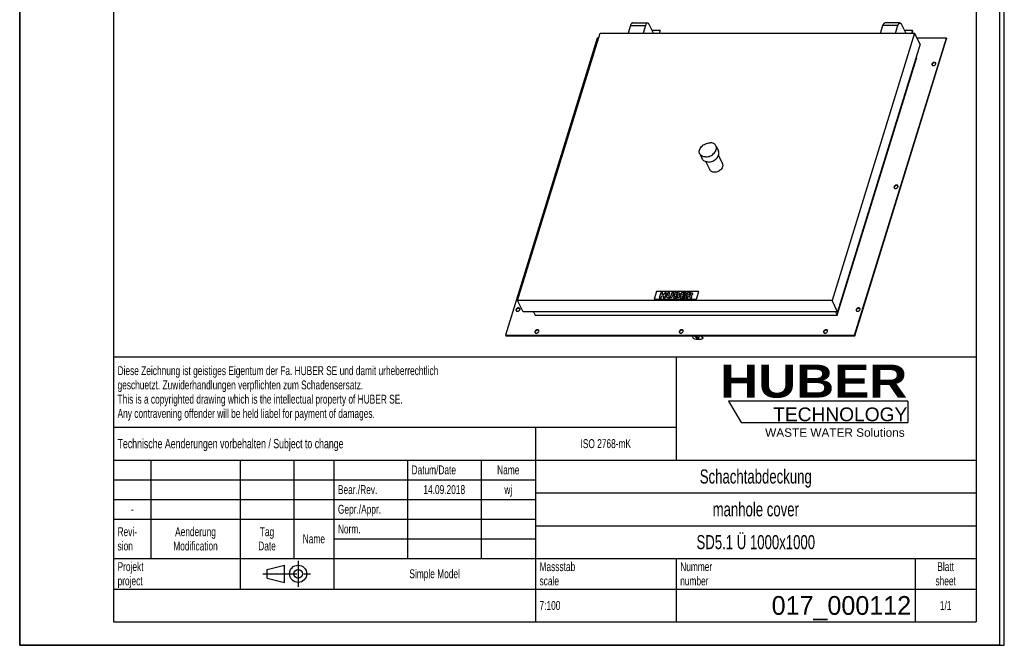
# Model space of a CAD drawing. Header units: millimetres. Extents: x 0 to 3000, y 0 to 4243.
# Tile 1 of 2: x 0 to 3000, y 0 to 1906. Entities that reach past the tile are written whole.
import ezdxf

# ---------------------------------------------------------------- set-up
doc = ezdxf.new("R2010")
doc.units = ezdxf.units.MM
doc.header["$LTSCALE"] = 276.571429
doc.linetypes.add('CENTER', pattern=[0.6, 0.375, -0.075, 0.075, -0.075])
doc.layers.get('0').update_dxf_attribs({"linetype": 'CONTINUOUS'})
for name, color, linetype in [('_ACHSEN', 7, 'CONTINUOUS'), ('_KURVEN', 7, 'CONTINUOUS'), ('_ZEICHNUNGSELEM', 7, 'CONTINUOUS'), ('HUBER_Logo_BL0', 7, 'CONTINUOUS')]:
    doc.layers.add(name, color=color, linetype=linetype)
doc.styles.get("Standard").update_dxf_attribs({"font": 'txt', "width": 0.7})
doc.styles.add('TEXTSTYLE_2', font='ariblk.ttf')
doc.styles.add('TEXTSTYLE_3', font='arial.ttf')
doc.styles.add('TEXTSTYLE_4', font='txt')

# ---------------------------------------------------------------- blocks, each defined once
blk = doc.blocks.new('HUBER_LOGO_BL0', base_point=(2436.9, 721.1))
at = {"layer": 'HUBER_Logo_BL0', "color": 5, "linetype": 'Continuous'}
for p, q in [((2706, 743.2), (2159.6, 743.2)), ((2159.6, 743.2), (2198.2, 678.9)), ((2706, 743.2), (2706, 678.9)), ((2198.2, 678.9), (2706, 678.9))]:
    blk.add_line(p, q, dxfattribs=at)
at = {"layer": 'HUBER_Logo_BL0', "color": 2, "linetype": 'Continuous', "attachment_point": 3, "line_spacing_factor": 0.78}
for s, insert, char_height, width, style in [('HUBER\\P\\Farial.ttf;\\H41.7857142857;TECHNOLOGY ', (2704.5, 854.8), 100.286, 553.817, 'TEXTSTYLE_2'), ('WASTE WATER Solutions', (2696.5, 660.9), 25.714, 424.334, 'TEXTSTYLE_3')]:
    blk.add_mtext(s, dxfattribs=dict(at, insert=insert, char_height=char_height, width=width, style=style))
blk = doc.blocks.new('PROJEKTIONSMETHODE_1_BL1', base_point=(814.3, 217.9))
at = {"color": 2, "linetype": 'Continuous'}
for p, q in [((754, 231), (806.4, 244)), ((806.4, 191.7), (806.4, 244)), ((754, 204.8), (754, 231)), ((754, 204.8), (806.4, 191.7))]:
    blk.add_line(p, q, dxfattribs=at)
at = {"color": 2, "linetype": 'CENTER'}
for p, q in [((848.3, 257.1), (848.3, 178.6)), ((741, 217.9), (887.6, 217.9))]:
    blk.add_line(p, q, dxfattribs=at)
at = {"color": 2, "linetype": 'Continuous'}
for radius in [26.2, 13.1]:
    blk.add_circle((848.3, 217.9), radius, dxfattribs=at)
blk = doc.blocks.new('*T7')
at = {"color": 3, "linetype": 'Continuous'}
for p, q in [((0, 0), (2628.6, 0)), ((0, 0), (0, -807.1)), ((1714.3, 0), (1714.3, -314.3)), ((2628.6, 0), (2628.6, -807.1)), ((0, -214.3), (1714.3, -214.3)), ((1285.7, -214.3), (1285.7, -807.1)), ((0, -314.3), (2628.6, -314.3)), ((114.3, -314.3), (114.3, -614.3)), ((385.7, -314.3), (385.7, -707.1)), ((550, -314.3), (550, -614.3)), ((671.4, -314.3), (671.4, -707.1)), ((895.7, -314.3), (895.7, -614.3)), ((1120, -314.3), (1120, -614.3)), ((0, -374.3), (1285.7, -374.3)), ((1285.7, -414.3), (2628.6, -414.3)), ((0, -434.3), (1285.7, -434.3)), ((0, -494.3), (1285.7, -494.3)), ((1285.7, -514.3), (2628.6, -514.3)), ((671.4, -554.3), (1285.7, -554.3)), ((0, -614.3), (2628.6, -614.3)), ((1714.3, -614.3), (1714.3, -807.1)), ((2442.9, -614.3), (2442.9, -807.1)), ((0, -707.1), (2628.6, -707.1)), ((0, -807.1), (2628.6, -807.1))]:
    blk.add_line(p, q, dxfattribs=at)
at = {"layer": '_ZEICHNUNGSELEM', "color": 2, "linetype": 'Continuous', "line_spacing_factor": 0.96}
for s, insert, char_height, width, attachment_point in [('Diese Zeichnung ist geistiges Eigentum der Fa. HUBER SE und damit urheberrechtlich \\Pgeschuetzt. Zuwiderhandlungen verpflichten zum Schadensersatz.\\PThis is a copyrighted drawing which is the intellectual property of HUBER SE.\\PAny contravening offender will be held liabel for payment of damages.', (12.5, -28.4), 27.143, 3164.082, 1), ('Technische Aenderungen vorbehalten / Subject to change', (12.5, -250), 28.571, 2178.231, 1), ('ISO 2768-mK', (1500, -250.7), 27.143, 475.646, 2), ('Datum/Date', (908.2, -330.7), 27.14, 417.483, 1), ('Name', (1202.9, -330.7), 27.14, 180.952, 2), ('Schachtabdeckung', (1957.1, -342.9), 42.857, 971.429, 2), ('Bear./Rev.', (683.9, -390.7), 27.14, 389.048, 1), ('wj', (1202.9, -390.7), 27.14, 91.769, 2), ('14.09.2018', (1007.9, -390.7), 27.14, 390.34, 2), ('Gepr./Appr.', (683.9, -450.7), 27.143, 427.823, 1), ('manhole cover', (1957.1, -442.9), 42.857, 806.122, 2), ('-', (57.1, -450.7), 27.1, 49.116, 2), ('Revi-\\Psion', (12.5, -519), 27.14, 197.755, 1), ('Aenderung\\PModification', (250, -519), 27.143, 422.653, 2), ('Tag\\PDate', (467.9, -519), 27.14, 157.687, 2), ('Norm. ', (683.9, -510.7), 27.14, 250.748, 1), ('SD5.1 Ü 1000x1000', (1957.1, -542.9), 42.857, 1078.367, 2), ('Name', (610.7, -540.7), 27.14, 180.952, 2), ('Projekt\\Pproject', (12.5, -625.4), 27.14, 262.381, 1), ('Massstab\\Pscale', (1298.2, -625.4), 27.14, 320.544, 1), ('Nummer\\Pnumber', (1726.8, -625.4), 27.14, 266.259, 1), ('Blatt\\Psheet', (2535.7, -625.4), 27.14, 186.122, 2), ('Simple Model', (978.6, -647.1), 27.143, 469.184, 2), ('7:100', (1298.2, -743.6), 27.14, 188.707, 1), ('1/1', (2535.7, -743.6), 27.14, 113.741, 2)]:
    blk.add_mtext(s, dxfattribs=dict(at, insert=insert, char_height=char_height, width=width, attachment_point=attachment_point))
at = {"layer": '_ZEICHNUNGSELEM', "color": 2, "linetype": 'Continuous', "insert": (2430.4, -728.6), "char_height": 57.14, "width": 847.619, "attachment_point": 3, "line_spacing_factor": 0.96, "style": 'TEXTSTYLE_4'}
blk.add_mtext('017_000112', dxfattribs=at)

msp = doc.modelspace()

# ---------------------------------------------------------------- linework, layer by layer
at = {"color": 7, "linetype": 'Continuous'}
for p, q in [((0, 0), (0, 4242.86)), ((0, 0), (0, 4242.86)), ((3000, 0), (3000, 4242.86)), ((3000, 0), (3000, 4242.86)), ((1867.01, 1895.64), (1913.06, 1895.64)), ((1930.86, 1864.91), (1917.91, 1891.31)), ((2682.15, 1895.64), (2636.1, 1895.64)), ((2686.99, 1891.31), (2699.95, 1864.91)), ((1517.2, 1050.25), (1768.95, 1864.91)), ((1768.95, 1864.91), (2726.85, 1864.91)), ((1860.91, 1888.07), (1853.75, 1864.91)), ((1906.96, 1888.07), (1899.81, 1864.91)), ((1951.27, 1872.53), (1927.12, 1872.53)), ((1948.92, 1864.91), (1951.27, 1872.53)), ((1949.91, 1864.91), (1951.88, 1871.29)), ((1951.27, 1872.53), (1951.88, 1871.29)), ((2726.85, 1864.91), (2475.1, 1050.25)), ((2622.84, 1864.91), (2630, 1888.07)), ((2668.89, 1864.91), (2676.05, 1888.07)), ((2720.36, 1872.53), (2696.21, 1872.53)), ((2718, 1864.91), (2720.36, 1872.53)), ((2719, 1864.91), (2720.97, 1871.29)), ((2720.36, 1872.53), (2720.97, 1871.29)), ((2743.63, 1830.72), (2726.85, 1864.91)), ((1759.8, 1849.03), (1480.21, 944.29)), ((1764.04, 1849.03), (1759.8, 1849.03)), ((2743.63, 1830.72), (2491.88, 1016.06)), ((2544.04, 944.29), (2823.62, 1849.03)), ((2544.65, 943.04), (2824.23, 1847.79)), ((2823.62, 1849.03), (2734.64, 1849.03)), ((2823.62, 1849.03), (2824.23, 1847.79)), ((2491.08, 1005.39), (2732.9, 1787.93)), ((2731.37, 1791.05), (2732.9, 1787.93)), ((1533.98, 1016.06), (1517.2, 1050.25)), ((2475.1, 1050.25), (1517.2, 1050.25)), ((2491.88, 1016.06), (2475.1, 1050.25)), ((2491.88, 1016.06), (1533.98, 1016.06)), ((1565.7, 1016.06), (1570.94, 1005.39)), ((1570.94, 1005.39), (2491.08, 1005.39)), ((2485.84, 1016.06), (2491.08, 1005.39)), ((1480.21, 944.29), (1480.82, 943.04)), ((1480.21, 944.29), (2544.04, 944.29)), ((1480.82, 943.04), (2544.65, 943.04)), ((2544.04, 944.29), (2544.65, 943.04)), ((0, 0), (3000, 0)), ((0, 0), (3000, 0))]:
    msp.add_line(p, q, dxfattribs=at)
at = {"color": 3, "linetype": 'Continuous'}
for p, q in [((2985.71, 4214.29), (2985.71, 0)), ((0, 2121.43), (0, 0)), ((2985.71, 0), (0, 0))]:
    msp.add_line(p, q, dxfattribs=at)
at = {"color": 5, "linetype": 'Continuous'}
for p, q in [((285.71, 4142.86), (285.71, 71.43)), ((2914.29, 4142.86), (2914.29, 71.43)), ((285.71, 71.43), (2914.29, 71.43))]:
    msp.add_line(p, q, dxfattribs=at)
at = {"color": 9, "linetype": 'Continuous'}
for p, q in [((1860.91, 1888.07), (1906.96, 1888.07)), ((2676.05, 1888.07), (2630, 1888.07))]:
    msp.add_line(p, q, dxfattribs=at)
at = {"color": 7, "linetype": 'Continuous'}
for points, knots in [([(1867.01, 1895.64), (1866.72, 1895.64), (1866.11, 1895.55), (1865.22, 1895.15), (1864.38, 1894.51), (1863.23, 1893.26), (1861.98, 1891.11), (1861.25, 1889.16), (1860.91, 1888.07)], [0, 0, 0, 0, 0.0859084, 0.1775402, 0.2794099, 0.3944034, 0.6681271, 1, 1, 1, 1]), ([(1913.06, 1895.64), (1912.77, 1895.64), (1912.16, 1895.55), (1911.28, 1895.15), (1910.43, 1894.51), (1909.29, 1893.26), (1908.03, 1891.11), (1907.3, 1889.16), (1906.96, 1888.07)], [0, 0, 0, 0, 0.0859084, 0.1775402, 0.2794099, 0.3944034, 0.6681271, 1, 1, 1, 1]), ([(1917.91, 1891.31), (1917.59, 1891.95), (1916.93, 1893.1), (1915.75, 1894.51), (1914.46, 1895.42), (1913.51, 1895.64), (1913.06, 1895.64)], [0, 0, 0, 0, 0.3159478, 0.5820842, 0.8045575, 1, 1, 1, 1]), ([(2630, 1888.07), (2630.33, 1889.16), (2631.06, 1891.11), (2632.32, 1893.26), (2633.46, 1894.51), (2634.31, 1895.15), (2635.19, 1895.55), (2635.8, 1895.64), (2636.1, 1895.64)], [0, 0, 0, 0, 0.3318729, 0.6055966, 0.7205901, 0.8224598, 0.9140916, 1, 1, 1, 1]), ([(2676.05, 1888.07), (2676.39, 1889.16), (2677.12, 1891.11), (2678.37, 1893.26), (2679.52, 1894.51), (2680.36, 1895.15), (2681.24, 1895.55), (2681.86, 1895.64), (2682.15, 1895.64)], [0, 0, 0, 0, 0.3318729, 0.6055966, 0.7205901, 0.8224598, 0.9140916, 1, 1, 1, 1]), ([(2682.15, 1895.64), (2682.59, 1895.64), (2683.55, 1895.42), (2684.84, 1894.51), (2686.02, 1893.1), (2686.68, 1891.95), (2686.99, 1891.31)], [0, 0, 0, 0, 0.1954425, 0.4179158, 0.6840522, 1, 1, 1, 1])]:
    msp.add_open_spline(points, degree=3, knots=knots, dxfattribs=at)
at = {"layer": '_ACHSEN', "color": 7, "linetype": 'Continuous'}
for p, q in [((2121.39, 1521.28), (2129.02, 1505.74)), ((2072.02, 1497.05), (2079.64, 1481.51)), ((2090.86, 1472.95), (2102.99, 1448.24)), ((2128.93, 1491.63), (2141.06, 1466.92)), ((2053.36, 934.22), (2049.04, 943.04)), ((2076.67, 943.04), (2081, 934.22)), ((2077.92, 943.04), (2081.48, 935.79)), ((2081, 934.22), (2081.48, 935.79))]:
    msp.add_line(p, q, dxfattribs=at)
for points, knots in [([(2779.62, 1770.7), (2779.47, 1770.22), (2779.32, 1769.23), (2779.56, 1768.25), (2779.77, 1767.83)], [0, 0, 0, 0, 0.5173938, 1, 1, 1, 1]), ([(2791.44, 1773.56), (2791.22, 1774.01), (2790.53, 1774.85), (2789.04, 1775.61), (2787.24, 1775.87), (2785.3, 1775.63), (2783.39, 1774.92), (2781.22, 1773.49), (2779.98, 1771.87), (2779.62, 1770.7)], [0, 0, 0, 0, 0.102455, 0.2131457, 0.3359329, 0.4695932, 0.6093322, 0.7486606, 1, 1, 1, 1]), ([(2779.77, 1767.83), (2779.99, 1767.38), (2780.67, 1766.55), (2782.16, 1765.78), (2783.97, 1765.52), (2785.91, 1765.76), (2787.82, 1766.48), (2789.99, 1767.9), (2791.23, 1769.52), (2791.59, 1770.7)], [0, 0, 0, 0, 0.102455, 0.2131457, 0.3359329, 0.4695932, 0.6093322, 0.7486606, 1, 1, 1, 1]), ([(2791.68, 1772.91), (2791.38, 1773.29), (2790.58, 1773.96), (2789.05, 1774.5), (2787.3, 1774.6), (2785.46, 1774.26), (2783.69, 1773.5), (2781.69, 1772.09), (2780.57, 1770.56), (2780.23, 1769.45)], [0, 0, 0, 0, 0.1039757, 0.2177079, 0.3428062, 0.4770044, 0.6155392, 0.7526005, 1, 1, 1, 1]), ([(2791.59, 1770.7), (2791.74, 1771.18), (2791.89, 1772.16), (2791.64, 1773.14), (2791.44, 1773.56)], [0, 0, 0, 0, 0.5173938, 1, 1, 1, 1]), ([(2780.23, 1769.45), (2780.11, 1769.09), (2779.97, 1768.35), (2780.05, 1767.59), (2780.14, 1767.24)], [0, 0, 0, 0, 0.5153863, 1, 1, 1, 1]), ([(2072.02, 1497.05), (2071.62, 1497.86), (2070.98, 1499.56), (2070.32, 1503.25), (2070.79, 1508.23), (2073.24, 1514.08), (2077.34, 1519.52), (2082.8, 1524.21), (2091.25, 1528.98), (2098.58, 1530.71), (2103.36, 1530.71)], [0, 0, 0, 0, 0.0505975, 0.1020274, 0.2097883, 0.3273661, 0.4551297, 0.5907507, 0.7301773, 1, 1, 1, 1]), ([(2121.39, 1521.28), (2120.68, 1522.74), (2118.69, 1525.48), (2114.43, 1528.49), (2109.17, 1530.33), (2105.34, 1530.71), (2103.36, 1530.71)], [0, 0, 0, 0, 0.2268552, 0.4650458, 0.7220539, 1, 1, 1, 1]), ([(2090.05, 1487.63), (2094.83, 1487.63), (2102.16, 1489.36), (2110.61, 1494.13), (2116.07, 1498.82), (2120.17, 1504.26), (2122.62, 1510.11), (2123.09, 1515.09), (2122.43, 1518.77), (2121.79, 1520.48), (2121.39, 1521.28)], [0, 0, 0, 0, 0.2698227, 0.4092493, 0.5448703, 0.6726339, 0.7902117, 0.8979726, 0.9494025, 1, 1, 1, 1]), ([(2097.68, 1472.09), (2102.46, 1472.09), (2109.79, 1473.82), (2118.23, 1478.59), (2123.69, 1483.28), (2127.79, 1488.72), (2130.24, 1494.57), (2130.71, 1499.55), (2130.06, 1503.23), (2129.41, 1504.94), (2129.02, 1505.74)], [0, 0, 0, 0, 0.2698227, 0.4092493, 0.5448703, 0.6726339, 0.7902117, 0.8979726, 0.9494025, 1, 1, 1, 1]), ([(2090.05, 1487.63), (2088.07, 1487.63), (2084.24, 1488.01), (2078.98, 1489.84), (2074.72, 1492.86), (2072.73, 1495.6), (2072.02, 1497.05)], [0, 0, 0, 0, 0.2779461, 0.5349542, 0.7731448, 1, 1, 1, 1]), ([(2097.68, 1472.09), (2095.69, 1472.09), (2091.87, 1472.47), (2086.61, 1474.3), (2082.35, 1477.32), (2080.36, 1480.06), (2079.64, 1481.51)], [0, 0, 0, 0, 0.2779461, 0.5349542, 0.7731448, 1, 1, 1, 1]), ([(2116.89, 1440.97), (2115.37, 1440.97), (2112.41, 1441.26), (2108.36, 1442.68), (2105.08, 1445), (2103.54, 1447.12), (2102.99, 1448.24)], [0, 0, 0, 0, 0.277946, 0.5349542, 0.7731448, 1, 1, 1, 1]), ([(2141.06, 1466.92), (2141.67, 1465.67), (2142.43, 1462.83), (2142, 1458.3), (2140.11, 1453.79), (2136.95, 1449.6), (2132.74, 1445.98), (2126.23, 1442.31), (2120.58, 1440.97), (2116.89, 1440.97)], [0, 0, 0, 0, 0.1016378, 0.2094454, 0.3270742, 0.4548933, 0.5905731, 0.7300602, 1, 1, 1, 1]), ([(2664.03, 1396.66), (2663.88, 1396.18), (2663.73, 1395.19), (2663.97, 1394.22), (2664.18, 1393.79)], [0, 0, 0, 0, 0.5173938, 1, 1, 1, 1]), ([(2675.85, 1399.52), (2675.63, 1399.97), (2674.95, 1400.81), (2673.45, 1401.57), (2671.65, 1401.83), (2669.71, 1401.59), (2667.8, 1400.88), (2665.63, 1399.45), (2664.39, 1397.83), (2664.03, 1396.66)], [0, 0, 0, 0, 0.102455, 0.2131457, 0.3359329, 0.4695932, 0.6093322, 0.7486606, 1, 1, 1, 1]), ([(2664.18, 1393.79), (2664.4, 1393.34), (2665.08, 1392.51), (2666.58, 1391.74), (2668.38, 1391.48), (2670.32, 1391.72), (2672.23, 1392.44), (2674.4, 1393.86), (2675.64, 1395.48), (2676, 1396.66)], [0, 0, 0, 0, 0.102455, 0.2131457, 0.3359329, 0.4695932, 0.6093322, 0.7486606, 1, 1, 1, 1]), ([(2664.64, 1395.41), (2664.53, 1395.05), (2664.39, 1394.31), (2664.46, 1393.56), (2664.55, 1393.21)], [0, 0, 0, 0, 0.5153863, 1, 1, 1, 1]), ([(2676.09, 1398.87), (2675.8, 1399.25), (2675, 1399.92), (2673.47, 1400.47), (2671.71, 1400.56), (2669.87, 1400.22), (2668.1, 1399.46), (2666.1, 1398.05), (2664.98, 1396.52), (2664.64, 1395.41)], [0, 0, 0, 0, 0.1039757, 0.2177079, 0.3428062, 0.4770044, 0.6155392, 0.7526005, 1, 1, 1, 1]), ([(2676, 1396.66), (2676.15, 1397.14), (2676.3, 1398.12), (2676.06, 1399.1), (2675.85, 1399.52)], [0, 0, 0, 0, 0.5173938, 1, 1, 1, 1]), ([(1512.25, 1022.62), (1512.1, 1022.14), (1511.95, 1021.15), (1512.19, 1020.18), (1512.4, 1019.76)], [0, 0, 0, 0, 0.5173938, 1, 1, 1, 1]), ([(1524.07, 1025.48), (1523.85, 1025.93), (1523.17, 1026.77), (1521.67, 1027.53), (1519.87, 1027.8), (1517.93, 1027.56), (1516.02, 1026.84), (1513.85, 1025.42), (1512.61, 1023.79), (1512.25, 1022.62)], [0, 0, 0, 0, 0.102455, 0.2131457, 0.3359329, 0.4695932, 0.6093322, 0.7486606, 1, 1, 1, 1]), ([(1512.4, 1019.76), (1512.62, 1019.31), (1513.3, 1018.47), (1514.8, 1017.71), (1516.6, 1017.44), (1518.54, 1017.68), (1520.45, 1018.4), (1522.62, 1019.82), (1523.86, 1021.45), (1524.22, 1022.62)], [0, 0, 0, 0, 0.102455, 0.2131457, 0.3359329, 0.4695932, 0.6093322, 0.7486606, 1, 1, 1, 1]), ([(1512.86, 1021.38), (1512.75, 1021.01), (1512.61, 1020.27), (1512.68, 1019.52), (1512.77, 1019.17)], [0, 0, 0, 0, 0.5153863, 1, 1, 1, 1]), ([(1524.31, 1024.83), (1524.02, 1025.21), (1523.22, 1025.88), (1521.69, 1026.43), (1519.93, 1026.52), (1518.09, 1026.18), (1516.32, 1025.42), (1514.32, 1024.01), (1513.2, 1022.48), (1512.86, 1021.38)], [0, 0, 0, 0, 0.1039757, 0.2177079, 0.3428062, 0.4770044, 0.6155392, 0.7526005, 1, 1, 1, 1]), ([(1524.22, 1022.62), (1524.37, 1023.1), (1524.52, 1024.09), (1524.28, 1025.06), (1524.07, 1025.48)], [0, 0, 0, 0, 0.5173938, 1, 1, 1, 1]), ([(2548.44, 1022.62), (2548.29, 1022.14), (2548.14, 1021.15), (2548.39, 1020.18), (2548.59, 1019.76)], [0, 0, 0, 0, 0.5173938, 1, 1, 1, 1]), ([(2560.26, 1025.48), (2560.04, 1025.93), (2559.36, 1026.77), (2557.87, 1027.53), (2556.06, 1027.8), (2554.12, 1027.56), (2552.21, 1026.84), (2550.04, 1025.42), (2548.8, 1023.79), (2548.44, 1022.62)], [0, 0, 0, 0, 0.102455, 0.2131457, 0.3359329, 0.4695932, 0.6093322, 0.7486606, 1, 1, 1, 1]), ([(2548.59, 1019.76), (2548.81, 1019.31), (2549.5, 1018.47), (2550.99, 1017.71), (2552.79, 1017.44), (2554.73, 1017.68), (2556.64, 1018.4), (2558.81, 1019.82), (2560.05, 1021.45), (2560.42, 1022.62)], [0, 0, 0, 0, 0.102455, 0.2131457, 0.3359329, 0.4695932, 0.6093322, 0.7486606, 1, 1, 1, 1]), ([(2549.05, 1021.38), (2548.94, 1021.01), (2548.8, 1020.27), (2548.87, 1019.52), (2548.96, 1019.17)], [0, 0, 0, 0, 0.5153863, 1, 1, 1, 1]), ([(2560.51, 1024.83), (2560.21, 1025.21), (2559.41, 1025.88), (2557.88, 1026.43), (2556.12, 1026.52), (2554.29, 1026.18), (2552.51, 1025.42), (2550.52, 1024.01), (2549.39, 1022.48), (2549.05, 1021.38)], [0, 0, 0, 0, 0.1039757, 0.2177079, 0.3428062, 0.4770044, 0.6155392, 0.7526005, 1, 1, 1, 1]), ([(2560.42, 1022.62), (2560.56, 1023.1), (2560.71, 1024.09), (2560.47, 1025.06), (2560.26, 1025.48)], [0, 0, 0, 0, 0.5173938, 1, 1, 1, 1]), ([(1581.78, 958.9), (1581.56, 959.35), (1580.88, 960.19), (1579.39, 960.95), (1577.58, 961.21), (1575.64, 960.97), (1573.74, 960.26), (1571.56, 958.83), (1570.33, 957.21), (1569.96, 956.04)], [0, 0, 0, 0, 0.102455, 0.2131457, 0.3359329, 0.4695932, 0.6093322, 0.7486606, 1, 1, 1, 1]), ([(2021.59, 958.9), (2021.37, 959.35), (2020.69, 960.19), (2019.19, 960.95), (2017.39, 961.21), (2015.45, 960.97), (2013.54, 960.26), (2011.37, 958.83), (2010.13, 957.21), (2009.77, 956.04)], [0, 0, 0, 0, 0.102455, 0.2131457, 0.3359329, 0.4695932, 0.6093322, 0.7486606, 1, 1, 1, 1]), ([(2461.4, 958.9), (2461.18, 959.35), (2460.49, 960.19), (2459, 960.95), (2457.2, 961.21), (2455.26, 960.97), (2453.35, 960.26), (2451.18, 958.83), (2449.94, 957.21), (2449.58, 956.04)], [0, 0, 0, 0, 0.102455, 0.2131457, 0.3359329, 0.4695932, 0.6093322, 0.7486606, 1, 1, 1, 1]), ([(1569.96, 956.04), (1569.81, 955.56), (1569.67, 954.57), (1569.91, 953.59), (1570.11, 953.17)], [0, 0, 0, 0, 0.5173938, 1, 1, 1, 1]), ([(1570.11, 953.17), (1570.33, 952.72), (1571.02, 951.89), (1572.51, 951.12), (1574.31, 950.86), (1576.26, 951.1), (1578.16, 951.82), (1580.34, 953.24), (1581.57, 954.86), (1581.94, 956.04)], [0, 0, 0, 0, 0.102455, 0.2131457, 0.3359329, 0.4695932, 0.6093322, 0.7486606, 1, 1, 1, 1]), ([(1570.57, 954.79), (1570.46, 954.43), (1570.32, 953.69), (1570.39, 952.93), (1570.48, 952.58)], [0, 0, 0, 0, 0.5153863, 1, 1, 1, 1]), ([(1582.03, 958.25), (1581.73, 958.63), (1580.93, 959.3), (1579.4, 959.84), (1577.64, 959.94), (1575.81, 959.6), (1574.03, 958.84), (1572.04, 957.43), (1570.91, 955.9), (1570.57, 954.79)], [0, 0, 0, 0, 0.1039757, 0.2177079, 0.3428062, 0.4770044, 0.6155392, 0.7526005, 1, 1, 1, 1]), ([(1581.94, 956.04), (1582.09, 956.52), (1582.23, 957.5), (1581.99, 958.48), (1581.78, 958.9)], [0, 0, 0, 0, 0.5173938, 1, 1, 1, 1]), ([(2009.77, 956.04), (2009.62, 955.56), (2009.47, 954.57), (2009.71, 953.59), (2009.92, 953.17)], [0, 0, 0, 0, 0.5173938, 1, 1, 1, 1]), ([(2009.92, 953.17), (2010.14, 952.72), (2010.82, 951.89), (2012.32, 951.12), (2014.12, 950.86), (2016.06, 951.1), (2017.97, 951.82), (2020.14, 953.24), (2021.38, 954.86), (2021.74, 956.04)], [0, 0, 0, 0, 0.102455, 0.2131457, 0.3359329, 0.4695932, 0.6093322, 0.7486606, 1, 1, 1, 1]), ([(2010.38, 954.79), (2010.27, 954.43), (2010.13, 953.69), (2010.2, 952.93), (2010.29, 952.58)], [0, 0, 0, 0, 0.5153863, 1, 1, 1, 1]), ([(2021.83, 958.25), (2021.54, 958.63), (2020.74, 959.3), (2019.21, 959.84), (2017.45, 959.94), (2015.61, 959.6), (2013.84, 958.84), (2011.84, 957.43), (2010.72, 955.9), (2010.38, 954.79)], [0, 0, 0, 0, 0.1039757, 0.2177079, 0.3428062, 0.4770044, 0.6155392, 0.7526005, 1, 1, 1, 1]), ([(2021.74, 956.04), (2021.89, 956.52), (2022.04, 957.5), (2021.8, 958.48), (2021.59, 958.9)], [0, 0, 0, 0, 0.5173938, 1, 1, 1, 1]), ([(2081, 934.22), (2079.37, 933.13), (2076.44, 931.98), (2072.22, 931.24), (2067.33, 930.98), (2060.89, 931.7), (2055.84, 933.22), (2053.36, 934.22)], [0, 0, 0, 0, 0.2057688, 0.3232563, 0.4492118, 0.7194493, 1, 1, 1, 1]), ([(2057.92, 942.36), (2057.83, 942.06), (2057.78, 941.39), (2057.99, 940.75), (2058.14, 940.44)], [0, 0, 0, 0, 0.4740095, 1, 1, 1, 1]), ([(2058.27, 943.05), (2058.24, 942.99), (2058.09, 942.78), (2057.98, 942.54), (2057.92, 942.36)], [0, 0, 0, 0, 0.2550261, 1, 1, 1, 1]), ([(2058.14, 940.44), (2058.38, 939.95), (2059.13, 939), (2060.64, 937.87), (2062.51, 936.99), (2064.54, 936.46), (2066.53, 936.34), (2068.28, 936.63), (2069.48, 937.24), (2070.09, 937.94), (2070.28, 938.32), (2070.34, 938.52)], [0, 0, 0, 0, 0.113814, 0.2472619, 0.3935398, 0.5425551, 0.6835947, 0.8078261, 0.9113213, 0.9567989, 1, 1, 1, 1]), ([(2058.32, 943.04), (2058.33, 942.96), (2058.38, 942.6), (2058.51, 942.25), (2058.63, 942.01)], [0, 0, 0, 0, 0.2379145, 1, 1, 1, 1]), ([(2058.63, 942.01), (2058.85, 941.56), (2059.5, 940.69), (2060.84, 939.62), (2062.5, 938.76), (2064.34, 938.17), (2066.21, 937.92), (2068.32, 938.02), (2069.86, 938.64), (2070.43, 939.35)], [0, 0, 0, 0, 0.1102686, 0.2384265, 0.379383, 0.5252081, 0.6670378, 0.7967695, 1, 1, 1, 1]), ([(2070.12, 940.44), (2069.86, 940.96), (2069.05, 941.97), (2068.02, 942.71), (2067.43, 943.05)], [0, 0, 0, 0, 0.4589204, 1, 1, 1, 1]), ([(2070.34, 938.52), (2070.43, 938.82), (2070.48, 939.5), (2070.27, 940.13), (2070.12, 940.44)], [0, 0, 0, 0, 0.4740095, 1, 1, 1, 1]), ([(2449.58, 956.04), (2449.43, 955.56), (2449.28, 954.57), (2449.52, 953.59), (2449.73, 953.17)], [0, 0, 0, 0, 0.5173938, 1, 1, 1, 1]), ([(2449.73, 953.17), (2449.95, 952.72), (2450.63, 951.89), (2452.13, 951.12), (2453.93, 950.86), (2455.87, 951.1), (2457.78, 951.82), (2459.95, 953.24), (2461.19, 954.86), (2461.55, 956.04)], [0, 0, 0, 0, 0.102455, 0.2131457, 0.3359329, 0.4695932, 0.6093322, 0.7486606, 1, 1, 1, 1]), ([(2450.19, 954.79), (2450.07, 954.43), (2449.93, 953.69), (2450.01, 952.93), (2450.1, 952.58)], [0, 0, 0, 0, 0.5153863, 1, 1, 1, 1]), ([(2461.64, 958.25), (2461.34, 958.63), (2460.54, 959.3), (2459.01, 959.84), (2457.26, 959.94), (2455.42, 959.6), (2453.65, 958.84), (2451.65, 957.43), (2450.53, 955.9), (2450.19, 954.79)], [0, 0, 0, 0, 0.1039757, 0.2177079, 0.3428062, 0.4770044, 0.6155392, 0.7526005, 1, 1, 1, 1]), ([(2461.55, 956.04), (2461.7, 956.52), (2461.85, 957.5), (2461.61, 958.48), (2461.4, 958.9)], [0, 0, 0, 0, 0.5173938, 1, 1, 1, 1])]:
    msp.add_open_spline(points, degree=3, knots=knots, dxfattribs=at)
at = {"layer": '_KURVEN', "color": 4, "linetype": 'Continuous'}
for p, q in [((1940.15, 1077.66), (1932.89, 1054.16)), ((1932.89, 1054.16), (2061.83, 1054.16)), ((2069.1, 1077.66), (1940.15, 1077.66)), ((1953.59, 1073.75), (1948.75, 1058.08)), ((1948.75, 1058.08), (1954.44, 1058.08)), ((1959.28, 1073.75), (1953.59, 1073.75)), ((1954.44, 1058.08), (1956.4, 1064.42)), ((1956.4, 1064.42), (1962.62, 1064.42)), ((1957.59, 1068.26), (1959.28, 1073.75)), ((1963.81, 1068.26), (1957.59, 1068.26)), ((1962.62, 1064.42), (1960.66, 1058.08)), ((1960.66, 1058.08), (1966.38, 1058.08)), ((1965.5, 1073.75), (1963.81, 1068.26)), ((1971.22, 1073.75), (1965.5, 1073.75)), ((1966.38, 1058.08), (1971.22, 1073.75)), ((1975.01, 1073.75), (1972.13, 1064.41)), ((1980.69, 1073.75), (1975.01, 1073.75)), ((1977.74, 1064.18), (1980.69, 1073.75)), ((1986.99, 1073.75), (1984.03, 1064.18)), ((1992.67, 1073.75), (1986.99, 1073.75)), ((1989.78, 1064.41), (1992.67, 1073.75)), ((1996.45, 1073.75), (1991.61, 1058.08)), ((1991.61, 1058.08), (2001.44, 1058.08)), ((2007.11, 1073.75), (1996.45, 1073.75)), ((1998.39, 1061.45), (1999.37, 1064.62)), ((2001.29, 1061.45), (1998.39, 1061.45)), ((1999.37, 1064.62), (2002.26, 1064.62)), ((2000.29, 1067.6), (2001.21, 1070.57)), ((2002.77, 1067.6), (2000.29, 1067.6)), ((2001.21, 1070.57), (2003.73, 1070.57)), ((2016.44, 1073.75), (2011.6, 1058.08)), ((2011.6, 1058.08), (2027.13, 1058.08)), ((2031.7, 1073.75), (2016.44, 1073.75)), ((2018.4, 1061.63), (2019.36, 1064.72)), ((2028.23, 1061.63), (2018.4, 1061.63)), ((2019.36, 1064.72), (2028.22, 1064.72)), ((2020.34, 1067.91), (2021.11, 1070.4)), ((2029.2, 1067.91), (2020.34, 1067.91)), ((2021.11, 1070.4), (2030.66, 1070.4)), ((2027.13, 1058.08), (2028.23, 1061.63)), ((2028.22, 1064.72), (2029.2, 1067.91)), ((2035.12, 1073.75), (2030.27, 1058.08)), ((2030.27, 1058.08), (2035.99, 1058.08)), ((2030.66, 1070.4), (2031.7, 1073.75)), ((2044.6, 1073.75), (2035.12, 1073.75)), ((2035.99, 1058.08), (2037.96, 1064.44)), ((2037.96, 1064.44), (2038.46, 1064.44)), ((2038.87, 1067.4), (2039.85, 1070.58)), ((2041.27, 1067.4), (2038.87, 1067.4)), ((2039.85, 1070.58), (2042.36, 1070.58)), ((2040.4, 1062.87), (2041.96, 1058.08)), ((2041.96, 1058.08), (2048.39, 1058.08)), ((2048.39, 1058.08), (2047.03, 1062.61)), ((2061.83, 1054.16), (2069.1, 1077.66))]:
    msp.add_line(p, q, dxfattribs=at)
for points in [[(1971.83, 1061.75), (1971.79, 1062.76), (1971.89, 1063.64), (1972.13, 1064.41)], [(1972.49, 1059.95), (1972.08, 1060.54), (1971.86, 1061.14), (1971.83, 1061.75)], [(1974.03, 1058.6), (1973.41, 1058.92), (1972.9, 1059.37), (1972.49, 1059.95)], [(1976.48, 1057.97), (1975.46, 1058.08), (1974.63, 1058.28), (1974.03, 1058.6)], [(1979.38, 1057.81), (1978.47, 1057.81), (1977.51, 1057.87), (1976.48, 1057.97)], [(1977.74, 1064.18), (1977.47, 1063.33), (1977.55, 1062.66), (1977.95, 1062.18)], [(1977.95, 1062.18), (1978.35, 1061.7), (1979.06, 1061.47), (1980.05, 1061.47)], [(1983.52, 1058.33), (1982.31, 1057.99), (1980.92, 1057.81), (1979.38, 1057.81)], [(1980.05, 1061.47), (1981.03, 1061.47), (1981.87, 1061.7), (1982.57, 1062.17)], [(1982.57, 1062.17), (1983.27, 1062.64), (1983.77, 1063.32), (1984.03, 1064.18)], [(1986.19, 1059.63), (1985.27, 1059.01), (1984.39, 1058.58), (1983.52, 1058.33)], [(1988.46, 1061.79), (1987.86, 1060.96), (1987.12, 1060.25), (1986.19, 1059.63)], [(1989.78, 1064.41), (1989.49, 1063.48), (1989.05, 1062.61), (1988.46, 1061.79)], [(2001.29, 1061.45), (2002.27, 1061.45), (2003.01, 1061.58), (2003.5, 1061.88)], [(2004.05, 1058.29), (2002.72, 1058.14), (2001.85, 1058.08), (2001.44, 1058.08)], [(2004.22, 1064.19), (2003.9, 1064.47), (2003.26, 1064.62), (2002.26, 1064.62)], [(2002.77, 1067.6), (2003.65, 1067.6), (2004.3, 1067.73), (2004.74, 1067.99)], [(2003.5, 1061.88), (2004, 1062.18), (2004.32, 1062.58), (2004.48, 1063.08)], [(2005.42, 1070.19), (2005.14, 1070.44), (2004.58, 1070.57), (2003.73, 1070.57)], [(2006.37, 1058.8), (2005.82, 1058.57), (2005.04, 1058.4), (2004.05, 1058.29)], [(2004.48, 1063.08), (2004.62, 1063.54), (2004.53, 1063.91), (2004.22, 1064.19)], [(2004.74, 1067.99), (2005.17, 1068.24), (2005.46, 1068.63), (2005.61, 1069.12)], [(2005.61, 1069.12), (2005.75, 1069.57), (2005.69, 1069.93), (2005.42, 1070.19)], [(2008.67, 1060.35), (2008.02, 1059.69), (2007.25, 1059.18), (2006.37, 1058.8)], [(2007.11, 1073.75), (2008.88, 1073.75), (2010.12, 1073.37), (2010.84, 1072.62)], [(2009.66, 1067.46), (2009.07, 1067.01), (2008.3, 1066.67), (2007.35, 1066.41)], [(2007.35, 1066.41), (2008.59, 1066.14), (2009.41, 1065.68), (2009.84, 1065.01)], [(2010.01, 1062.54), (2009.76, 1061.72), (2009.31, 1060.99), (2008.67, 1060.35)], [(2011.42, 1069.84), (2011.13, 1068.92), (2010.55, 1068.12), (2009.66, 1067.46)], [(2009.84, 1065.01), (2010.26, 1064.35), (2010.32, 1063.53), (2010.01, 1062.54)], [(2010.84, 1072.62), (2011.57, 1071.88), (2011.76, 1070.95), (2011.42, 1069.84)], [(2039.73, 1064.07), (2039.4, 1064.31), (2038.97, 1064.44), (2038.46, 1064.44)], [(2040.4, 1062.87), (2040.2, 1063.48), (2039.98, 1063.88), (2039.73, 1064.07)], [(2041.27, 1067.4), (2041.52, 1067.4), (2042.04, 1067.46), (2042.84, 1067.6)], [(2044.35, 1070.17), (2044.06, 1070.44), (2043.39, 1070.58), (2042.36, 1070.58)], [(2042.84, 1067.6), (2043.24, 1067.68), (2043.59, 1067.84), (2043.92, 1068.1)], [(2043.92, 1068.1), (2044.23, 1068.36), (2044.45, 1068.67), (2044.56, 1069.01)], [(2044.56, 1069.01), (2044.71, 1069.51), (2044.64, 1069.9), (2044.35, 1070.17)], [(2046.77, 1065.61), (2046.21, 1065.36), (2045.48, 1065.15), (2044.57, 1064.99)], [(2044.57, 1064.99), (2045.19, 1064.79), (2045.63, 1064.6), (2045.88, 1064.41)], [(2044.6, 1073.75), (2046.36, 1073.75), (2047.67, 1073.62), (2048.52, 1073.36)], [(2045.88, 1064.41), (2046.05, 1064.28), (2046.27, 1064.01), (2046.54, 1063.58)], [(2046.54, 1063.58), (2046.8, 1063.17), (2046.96, 1062.85), (2047.03, 1062.61)], [(2049.04, 1067.14), (2048.41, 1066.51), (2047.65, 1066), (2046.77, 1065.61)], [(2048.52, 1073.36), (2049.37, 1073.1), (2049.96, 1072.62), (2050.32, 1071.93)], [(2050.4, 1069.4), (2050.12, 1068.52), (2049.67, 1067.77), (2049.04, 1067.14)], [(2050.32, 1071.93), (2050.67, 1071.23), (2050.7, 1070.39), (2050.4, 1069.4)]]:
    msp.add_open_spline(points, degree=3, dxfattribs=at)

# ---------------------------------------------------------------- block references
msp.add_blockref('*T7', (285.71, 878.57))
at = {"color": 2, "linetype": 'Continuous'}
msp.add_blockref('PROJEKTIONSMETHODE_1_BL1', (814.29, 217.86), dxfattribs=at)
at = {"layer": 'HUBER_Logo_BL0'}
msp.add_blockref('HUBER_LOGO_BL0', (2436.85, 721.11), dxfattribs=at)

doc.saveas('drawing.dxf')
